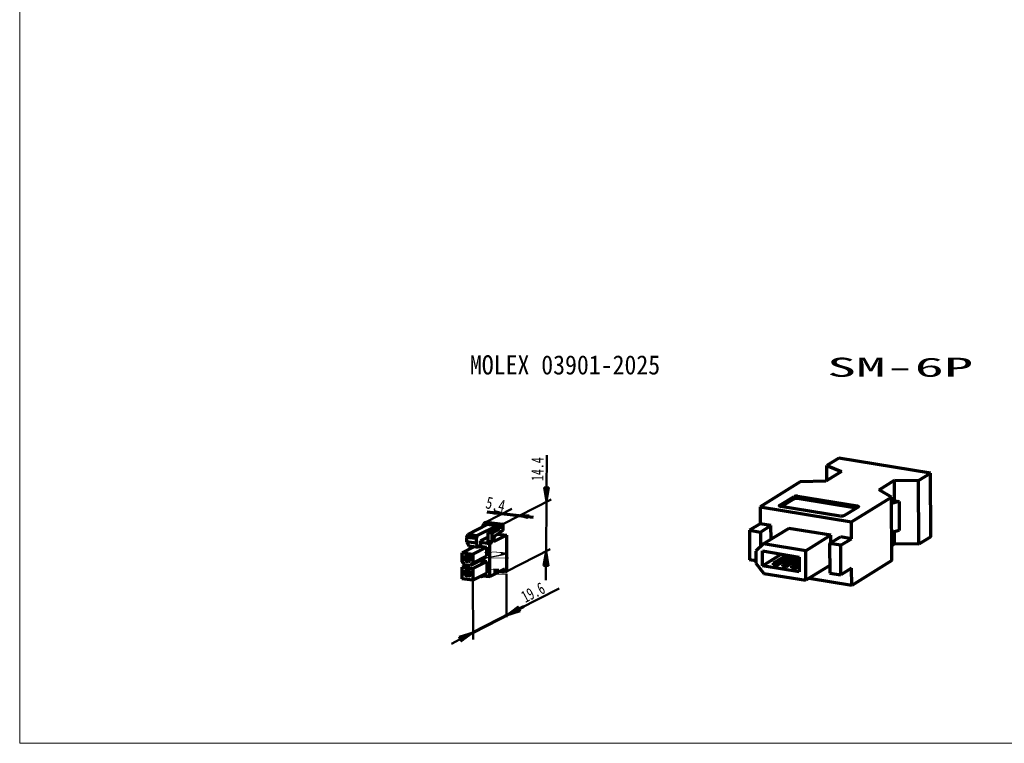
# Model space of a CAD drawing. Header units: millimetres. Extents: x 10 to 2518, y 8 to 1786.
# Tile 1 of 34: x 10 to 538, y 10 to 398. Entities that reach past the tile are written whole.
import ezdxf

# ---------------------------------------------------------------- set-up
doc = ezdxf.new("R2010")
doc.units = ezdxf.units.MM
doc.layers.add('1', color=7, linetype='Continuous', true_color=0xffffff)
doc.styles.add('黑体', font='txt')

msp = doc.modelspace()

# ---------------------------------------------------------------- linework, layer by layer
at = {"layer": '1', "color": 92, "linetype": 'Continuous', "lineweight": 13}
for p in [(10, 1786.3643), (2517.9237, 10)]:
    msp.add_line(p, (10, 10), dxfattribs=at)
at = {"layer": '1', "color": 18, "linetype": 'Continuous', "lineweight": 50}
for p, q in [((292.4904, 145.4673), (292.6681, 164.3119)), ((291.2458, 147.0674), (293.7347, 147.0674)), ((291.2458, 147.0674), (292.4904, 139.4229)), ((291.2458, 146.8895), (293.7347, 146.8895)), ((291.2458, 146.7118), (293.7347, 146.7118)), ((291.2458, 146.5341), (293.7347, 146.5341)), ((291.2458, 146.3562), (293.7347, 146.3562)), ((291.4237, 146.1785), (293.7347, 146.1785)), ((291.4237, 146.0006), (293.557, 146.0006)), ((291.4237, 145.8229), (293.557, 145.8229)), ((291.4237, 145.6451), (293.557, 145.6451)), ((291.4237, 145.4673), (293.557, 145.4673)), ((291.4237, 145.2896), (293.557, 145.2896)), ((291.6014, 145.1118), (293.3793, 145.1118)), ((291.6014, 144.934), (293.3793, 144.934)), ((291.6014, 144.7562), (293.3793, 144.7562)), ((291.6014, 144.5785), (293.3793, 144.5785)), ((291.6014, 144.4006), (293.3793, 144.4006)), ((291.6014, 144.2229), (293.3793, 144.2229)), ((291.6014, 144.045), (293.2014, 144.045)), ((291.7792, 143.8673), (293.2014, 143.8673)), ((291.7792, 143.6896), (293.2014, 143.6896)), ((291.7792, 143.5117), (293.2014, 143.5117)), ((291.7792, 143.334), (293.2014, 143.334)), ((291.7792, 143.1562), (293.2014, 143.1562)), ((291.7792, 142.9784), (293.0237, 142.9784)), ((291.957, 142.8007), (293.0237, 142.8007)), ((291.957, 142.6229), (293.0237, 142.6229)), ((292.4904, 139.4229), (293.7347, 147.0674)), ((269.0236, 127.5117), (294.9792, 140.6674)), ((291.957, 142.4451), (293.0237, 142.4451)), ((291.957, 142.2673), (293.0237, 142.2673)), ((291.957, 142.0896), (293.0237, 142.0896)), ((291.957, 141.9117), (292.8459, 141.9117)), ((292.1348, 141.734), (292.8459, 141.734)), ((292.1348, 141.5562), (292.8459, 141.5562)), ((292.1348, 141.3784), (292.8459, 141.3784)), ((292.1348, 141.2007), (292.8459, 141.2007)), ((292.1348, 141.0228), (292.6681, 141.0228)), ((292.1348, 140.8451), (292.6681, 140.8451)), ((292.3126, 140.6674), (292.6681, 140.6674)), ((292.3126, 140.4895), (292.6681, 140.4895)), ((292.3126, 140.3118), (292.6681, 140.3118)), ((292.3126, 140.134), (292.6681, 140.134)), ((292.3126, 139.9562), (292.4904, 139.9562)), ((292.3126, 139.7784), (292.4904, 139.7784)), ((292.3126, 139.6006), (292.4904, 139.6006)), ((292.3126, 112.5782), (292.4904, 139.4229)), ((259.9568, 128.5784), (273.8236, 135.6895)), ((264.7568, 134.4451), (263.5125, 133.3784)), ((263.5125, 133.3784), (269.0236, 133.2006)), ((263.5125, 133.3784), (266.5347, 133.3784)), ((263.6902, 133.5562), (265.1124, 133.5562)), ((263.8679, 133.7339), (264.0458, 133.7339)), ((264.0458, 133.9117), (266.8903, 133.9117)), ((264.0458, 133.7339), (267.068, 133.7339)), ((264.2235, 134.0895), (266.1791, 134.0895)), ((264.2235, 133.2006), (267.9569, 133.2006)), ((264.4014, 134.2673), (265.468, 134.2673)), ((264.5791, 134.4451), (264.9347, 134.4451)), ((269.0236, 133.2006), (264.7568, 134.4451)), ((265.1124, 133.5562), (267.6013, 133.5562)), ((266.5347, 133.3784), (268.1346, 133.3784)), ((267.068, 133.7339), (267.4236, 133.7339)), ((267.6013, 133.5562), (267.9569, 133.5562)), ((267.9569, 133.2006), (268.668, 133.2006)), ((268.1346, 133.3784), (268.4902, 133.3784)), ((268.668, 133.2006), (268.8458, 133.2006)), ((283.2458, 132.1339), (278.2681, 132.1339)), ((278.2681, 132.1339), (282.1792, 130.8895)), ((282.1792, 130.8895), (283.2458, 132.1339)), ((278.4458, 131.9562), (278.9791, 131.9562)), ((278.9791, 131.9562), (283.2458, 131.9562)), ((278.9791, 131.7783), (280.4014, 131.7783)), ((279.6903, 131.6006), (281.8236, 131.6006)), ((280.2236, 131.4229), (282.7125, 131.4229)), ((280.4014, 131.7783), (283.0681, 131.7783)), ((280.757, 131.245), (282.5348, 131.245)), ((281.468, 131.0673), (282.3569, 131.0673)), ((281.8236, 131.6006), (282.8903, 131.6006)), ((282.0013, 130.8895), (282.1792, 130.8895)), ((294.4459, 114.0005), (270.9791, 102.0894)), ((290.8904, 105.1116), (292.3126, 112.9338)), ((291.957, 111.5116), (292.4904, 111.5116)), ((291.957, 111.3339), (292.4904, 111.3339)), ((291.957, 111.156), (292.4904, 111.156)), ((291.957, 110.9783), (292.6681, 110.9783)), ((292.1348, 112.5782), (292.3126, 112.5782)), ((292.1348, 112.4005), (292.3126, 112.4005)), ((292.1348, 112.2228), (292.3126, 112.2228)), ((292.1348, 112.0449), (292.4904, 112.0449)), ((292.1348, 111.8672), (292.4904, 111.8672)), ((292.1348, 111.6893), (292.4904, 111.6893)), ((292.3126, 112.9338), (293.557, 105.1116)), ((291.0681, 106.3561), (293.3793, 106.3561)), ((291.0681, 106.1782), (293.3793, 106.1782)), ((291.0681, 106.0005), (293.3793, 106.0005)), ((291.0681, 105.8226), (293.3793, 105.8226)), ((291.0681, 105.6449), (293.3793, 105.6449)), ((291.2458, 107.4227), (293.2014, 107.4227)), ((291.2458, 107.2449), (293.2014, 107.2449)), ((291.2458, 107.0671), (293.2014, 107.0671)), ((291.2458, 106.8894), (293.2014, 106.8894)), ((291.2458, 106.7115), (293.2014, 106.7115)), ((291.2458, 106.5338), (293.3793, 106.5338)), ((291.4237, 108.4894), (293.0237, 108.4894)), ((291.4237, 108.3116), (293.0237, 108.3116)), ((291.4237, 108.1338), (293.0237, 108.1338)), ((291.4237, 107.9561), (293.0237, 107.9561)), ((291.4237, 107.7782), (293.0237, 107.7782)), ((291.4237, 107.6005), (293.2014, 107.6005)), ((291.6014, 109.556), (292.8459, 109.556)), ((291.6014, 109.3783), (292.8459, 109.3783)), ((291.6014, 109.2004), (292.8459, 109.2004)), ((291.6014, 109.0227), (292.8459, 109.0227)), ((291.6014, 108.845), (292.8459, 108.845)), ((291.6014, 108.6671), (293.0237, 108.6671)), ((291.7792, 110.4449), (292.6681, 110.4449)), ((291.7792, 110.2672), (292.6681, 110.2672)), ((291.7792, 110.0894), (292.6681, 110.0894)), ((291.7792, 109.9116), (292.6681, 109.9116)), ((291.7792, 109.7338), (292.8459, 109.7338)), ((291.957, 110.8005), (292.6681, 110.8005)), ((291.957, 110.6227), (292.6681, 110.6227)), ((270.9791, 100.8448), (270.9791, 77.5559)), ((290.8904, 105.4672), (293.3793, 105.4672)), ((290.8904, 105.2893), (293.557, 105.2893)), ((290.8904, 105.1116), (293.557, 105.1116)), ((292.1348, 105.1116), (292.1348, 97.467)), ((253.0234, 97.467), (253.2013, 65.6448)), ((277.9125, 82.0004), (299.246, 93.0226)), ((270.9791, 78.4448), (277.2014, 83.067)), ((278.4458, 80.7559), (270.9791, 78.4448)), ((272.0458, 79.3336), (272.2236, 79.3336)), ((272.2236, 79.3336), (274.0013, 79.3336)), ((272.4014, 79.5115), (272.5791, 79.5115)), ((272.5791, 79.6892), (272.757, 79.6892)), ((272.5791, 79.5115), (274.5347, 79.5115)), ((272.757, 79.8671), (272.9347, 79.8671)), ((272.757, 79.6892), (275.068, 79.6892)), ((272.9347, 79.8671), (275.6013, 79.8671)), ((273.1124, 80.0448), (276.1346, 80.0448)), ((273.2903, 80.2225), (273.468, 80.2225)), ((273.468, 80.4004), (273.6458, 80.4004)), ((273.468, 80.2225), (276.6681, 80.2225)), ((273.6458, 80.4004), (277.2014, 80.4004)), ((273.8236, 80.5781), (277.7347, 80.5781)), ((274.0013, 80.7559), (274.1791, 80.7559)), ((274.1791, 80.7559), (278.4458, 80.7559)), ((274.3569, 80.9337), (278.4458, 80.9337)), ((274.5347, 81.1115), (278.2681, 81.1115)), ((274.7125, 81.2892), (278.2681, 81.2892)), ((274.8903, 81.467), (278.0902, 81.467)), ((275.2458, 81.6448), (278.0902, 81.6448)), ((275.4236, 81.8226), (277.9125, 81.8226)), ((275.7792, 82.0004), (277.9125, 82.0004)), ((275.9569, 82.1781), (277.7347, 82.1781)), ((276.1346, 82.356), (277.7347, 82.356)), ((276.3125, 82.5337), (277.5569, 82.5337)), ((276.6681, 82.7114), (277.5569, 82.7114)), ((276.8458, 82.8893), (277.3792, 82.8893)), ((277.2014, 83.067), (277.3792, 83.067)), ((277.2014, 83.067), (278.4458, 80.7559)), ((271.1569, 78.6226), (271.3347, 78.6226)), ((271.3347, 78.8003), (271.5125, 78.8003)), ((271.3347, 78.6226), (271.6902, 78.6226)), ((271.5125, 78.9781), (271.868, 78.9781)), ((271.5125, 78.8003), (272.2236, 78.8003)), ((271.868, 79.1559), (272.0458, 79.1559)), ((271.868, 78.9781), (272.9347, 78.9781)), ((272.0458, 79.1559), (273.468, 79.1559)), ((253.2013, 69.3781), (245.7345, 67.0669)), ((246.8013, 64.7559), (253.2013, 69.3781)), ((250.7124, 68.667), (251.0679, 68.667)), ((251.0679, 68.667), (252.3124, 68.667)), ((251.2457, 68.8447), (251.4235, 68.8447)), ((251.4235, 68.8447), (252.4901, 68.8447)), ((251.7791, 69.0225), (251.9568, 69.0225)), ((251.9568, 69.0225), (252.668, 69.0225)), ((252.3124, 69.2003), (252.668, 69.2003)), ((252.668, 69.2003), (253.0234, 69.2003)), ((252.8457, 69.3781), (253.0234, 69.3781)), ((248.2235, 66.8892), (241.4679, 63.3336)), ((245.7345, 67.0669), (246.8013, 64.7559)), ((245.7345, 67.0669), (246.0901, 67.0669)), ((245.7345, 66.8892), (249.8235, 66.8892)), ((245.9124, 66.7114), (249.6456, 66.7114)), ((245.9124, 66.5336), (249.4679, 66.5336)), ((246.0901, 67.0669), (250.1791, 67.0669)), ((246.0901, 66.3558), (249.1123, 66.3558)), ((246.0901, 66.1781), (248.9346, 66.1781)), ((246.2679, 67.2448), (246.4457, 67.2448)), ((246.2679, 66.0002), (248.579, 66.0002)), ((246.2679, 65.8225), (248.4012, 65.8225)), ((246.4457, 67.2448), (250.3568, 67.2448)), ((246.4457, 65.6448), (248.2235, 65.6448)), ((246.4457, 65.4669), (248.0457, 65.4669)), ((246.6234, 65.2892), (247.6901, 65.2892)), ((246.6234, 65.1113), (247.5123, 65.1113)), ((246.8013, 67.4225), (246.979, 67.4225)), ((246.8013, 64.9336), (247.1567, 64.9336)), ((246.8013, 64.7559), (246.979, 64.7559)), ((246.979, 67.4225), (250.5345, 67.4225)), ((247.3346, 67.6002), (247.6901, 67.6002)), ((247.6901, 67.6002), (250.8901, 67.6002)), ((247.8679, 67.7781), (248.0457, 67.7781)), ((248.0457, 67.7781), (251.0679, 67.7781)), ((248.4012, 67.9558), (248.579, 67.9558)), ((248.579, 67.9558), (251.2457, 67.9558)), ((249.1123, 68.1337), (249.4679, 68.1337)), ((249.4679, 68.1337), (251.6012, 68.1337)), ((249.6456, 68.3114), (249.8235, 68.3114)), ((249.8235, 68.3114), (251.7791, 68.3114)), ((250.1791, 68.4891), (251.9568, 68.4891))]:
    msp.add_line(p, q, dxfattribs=at)
at = {"layer": '1', "color": 18, "linetype": 'Continuous', "lineweight": 70}
for p, q in [((449.2911, 162.7119), (442.8911, 158.8008)), ((442.8911, 150.8007), (442.8911, 158.8008)), ((442.8911, 158.8008), (450.7134, 155.6007)), ((498.358, 154.7118), (449.2911, 162.7119)), ((450.7134, 155.6007), (442.3578, 150.4452)), ((491.958, 150.8007), (498.358, 154.7118)), ((498.5358, 120.5784), (498.358, 154.7118)), ((428.491, 150.0896), (406.9799, 136.7562)), ((442.3578, 150.4452), (428.491, 150.0896)), ((470.8024, 145.8229), (479.158, 150.9785)), ((479.158, 139.9562), (479.158, 150.9785)), ((479.158, 150.9785), (491.958, 150.8007)), ((492.1357, 116.6672), (491.958, 150.8007)), ((477.558, 141.9117), (470.8024, 145.8229)), ((417.6465, 137.645), (425.291, 142.2673)), ((417.6465, 137.645), (417.6465, 137.1117)), ((425.291, 141.0228), (418.5354, 136.934)), ((425.291, 141.0228), (425.291, 142.2673)), ((427.0687, 141.2007), (427.0687, 142.4451)), ((427.0687, 142.4451), (459.069, 137.2896)), ((458.5356, 136.045), (427.0687, 141.2007)), ((456.0468, 128.7561), (477.558, 141.9117)), ((459.069, 136.2229), (459.069, 137.2896)), ((477.7357, 107.9561), (477.558, 141.9117)), ((477.7357, 140.134), (477.558, 140.134)), ((481.6469, 139.6006), (477.558, 138.5339)), ((477.7357, 140.134), (481.6469, 139.6006)), ((481.6469, 139.6006), (481.6469, 123.9561)), ((260.4902, 134.0895), (285.3792, 131.245)), ((406.9799, 136.7562), (406.9799, 127.6895)), ((406.9799, 136.7562), (456.0468, 128.7561)), ((450.0022, 131.7783), (418.1798, 136.934)), ((459.6023, 136.5784), (451.9578, 131.9562)), ((260.668, 127.1561), (250.3568, 121.8228)), ((258.7124, 127.3339), (258.1791, 125.9116)), ((259.9568, 128.5784), (258.7124, 127.8672)), ((258.7124, 127.8672), (258.7124, 127.3339)), ((258.7124, 127.8672), (267.7791, 126.8005)), ((258.7124, 127.3339), (260.668, 127.1561)), ((259.9568, 128.5784), (269.0236, 127.5117)), ((265.8235, 126.4451), (260.668, 127.1561)), ((269.0236, 127.5117), (267.7791, 126.8005)), ((267.7791, 126.2672), (267.7791, 126.8005)), ((269.0236, 127.5117), (269.0236, 123.9561)), ((406.9799, 127.6895), (401.2909, 124.1339)), ((412.8464, 126.6228), (406.9799, 127.6895)), ((456.0468, 119.5116), (456.0468, 128.7561)), ((250.3568, 121.8228), (249.6456, 120.2228)), ((250.3568, 121.8228), (255.3346, 121.2894)), ((255.3346, 121.2894), (265.8235, 126.4451)), ((265.468, 125.0228), (261.0236, 122.8894)), ((263.1569, 122.5339), (261.0236, 122.8894)), ((261.0236, 122.8894), (261.0236, 120.4005)), ((267.4236, 124.845), (263.1569, 122.5339)), ((263.1569, 122.5339), (263.1569, 118.0895)), ((269.0236, 123.9561), (264.4014, 120.7561)), ((264.5791, 118.2672), (270.9791, 121.4672)), ((265.8235, 126.4451), (265.468, 125.0228)), ((267.4236, 124.845), (265.468, 125.0228)), ((267.7791, 126.2672), (265.8235, 126.4451)), ((266.1791, 122.0006), (270.9791, 121.4672)), ((267.7791, 126.2672), (267.4236, 124.845)), ((270.9791, 121.4672), (270.9791, 102.0894)), ((401.2909, 124.1339), (401.2909, 108.3116)), ((401.2909, 124.1339), (407.1576, 123.0673)), ((407.1576, 123.0673), (412.8464, 126.6228)), ((407.1576, 123.0673), (407.1576, 115.245)), ((422.4465, 125.0228), (408.9353, 116.845)), ((413.0243, 119.3339), (412.8464, 126.6228)), ((445.0244, 121.4672), (422.4465, 125.0228)), ((445.0244, 121.4672), (431.5133, 113.1116)), ((445.0244, 117.3783), (445.0244, 121.4672)), ((481.6469, 123.9561), (477.7357, 122.8894)), ((479.158, 116.845), (479.158, 123.245)), ((249.6456, 120.2228), (249.6456, 117.9116)), ((254.8013, 119.6895), (249.6456, 120.2228)), ((249.6456, 117.9116), (250.8901, 115.7783)), ((254.8013, 117.2006), (249.6456, 117.9116)), ((255.3346, 121.2894), (254.8013, 119.6895)), ((254.8013, 119.6895), (254.8013, 117.2006)), ((256.0457, 115.0671), (254.8013, 117.2006)), ((261.0236, 120.4005), (257.1124, 118.4449)), ((257.2902, 115.7783), (257.1124, 118.4449)), ((262.0902, 116.845), (257.2902, 117.556)), ((262.8013, 117.3783), (260.8457, 117.556)), ((261.0236, 120.4005), (261.0236, 118.2672)), ((261.0236, 118.2672), (263.1569, 118.0895)), ((262.0902, 116.845), (262.8013, 117.3783)), ((262.0902, 99.4226), (262.0902, 116.845)), ((264.4014, 118.6228), (264.4014, 120.2228)), ((264.4014, 118.2672), (264.5791, 118.2672)), ((408.9353, 116.845), (404.6687, 112.9338)), ((431.5133, 113.1116), (408.9353, 116.845)), ((444.3134, 117.0227), (450.1801, 120.5784)), ((444.3134, 117.0227), (444.4911, 101.2004)), ((450.3578, 116.1339), (444.3134, 117.0227)), ((456.0468, 119.5116), (450.1801, 120.5784)), ((450.3578, 116.1339), (456.0468, 119.5116)), ((479.158, 116.845), (477.7357, 115.7783)), ((492.1357, 116.6672), (479.158, 116.845)), ((498.5358, 120.5784), (492.1357, 116.6672)), ((247.3346, 112.0449), (253.9124, 115.4227)), ((247.3346, 107.2449), (247.3346, 112.0449)), ((247.3346, 112.0449), (253.0234, 111.3339)), ((250.8901, 115.7783), (256.0457, 115.0671)), ((252.8457, 115.6005), (252.8457, 114.8894)), ((260.3124, 115.0671), (253.0234, 111.3339)), ((253.0234, 111.3339), (253.0234, 106.5338)), ((256.0457, 115.0671), (257.2902, 115.7783)), ((256.7568, 115.6005), (260.3124, 115.0671)), ((260.3124, 115.0671), (260.3124, 110.2672)), ((404.6687, 112.9338), (404.6687, 106.5338)), ((408.2242, 105.1116), (408.2242, 113.1116)), ((408.2242, 113.1116), (427.9576, 109.7338)), ((408.2242, 105.1116), (418.3577, 111.3339)), ((431.5133, 97.467), (431.5133, 113.1116)), ((450.3578, 100.3115), (450.3578, 116.1339)), ((248.579, 105.6449), (247.3346, 107.2449)), ((249.6456, 105.6449), (247.3346, 104.4005)), ((251.4235, 110.2672), (248.579, 108.845)), ((248.579, 108.845), (248.579, 109.7338)), ((248.579, 109.7338), (248.7568, 109.7338)), ((248.7568, 108.845), (248.579, 108.845)), ((251.7791, 105.2893), (248.579, 105.6449)), ((248.7568, 110.6227), (248.7568, 109.7338)), ((248.7568, 110.6227), (251.4235, 110.4449)), ((250.1791, 110.4449), (248.7568, 109.7338)), ((251.4235, 110.2672), (248.7568, 108.845)), ((248.7568, 107.6005), (251.6012, 109.2004)), ((248.7568, 107.6005), (248.7568, 108.845)), ((249.2902, 107.6005), (248.7568, 107.6005)), ((249.2902, 107.6005), (251.6012, 108.845)), ((249.4679, 107.4227), (249.2902, 107.6005)), ((251.4235, 108.4894), (249.4679, 107.4227)), ((250.7124, 107.2449), (249.4679, 107.4227)), ((250.8901, 107.4227), (250.7124, 107.2449)), ((251.6012, 107.7782), (250.8901, 107.4227)), ((251.6012, 107.4227), (250.8901, 107.4227)), ((251.4235, 109.3783), (251.4235, 110.4449)), ((251.4235, 109.3783), (251.6012, 109.3783)), ((251.6012, 108.6671), (251.4235, 108.4894)), ((251.6012, 108.4894), (251.4235, 108.4894)), ((251.4235, 108.4894), (251.6012, 107.4227)), ((251.6012, 109.3783), (251.6012, 108.4894)), ((259.068, 109.0227), (251.7791, 105.2893)), ((253.0234, 106.5338), (251.7791, 105.2893)), ((253.0234, 106.5338), (260.3124, 110.2672)), ((260.4902, 107.4227), (253.0234, 103.6893)), ((256.7568, 107.7782), (260.4902, 107.4227)), ((259.068, 109.0227), (260.3124, 110.2672)), ((260.4902, 107.4227), (260.4902, 101.2004)), ((404.6687, 107.7782), (401.2909, 108.3116)), ((404.6687, 106.5338), (409.1132, 101.0227)), ((421.3799, 110.8005), (414.0909, 106.5338)), ((414.0909, 106.5338), (416.0465, 106.1782)), ((414.0909, 106.5338), (414.0909, 105.6449)), ((414.0909, 105.6449), (416.0465, 105.2893)), ((416.0465, 106.1782), (423.3354, 110.6227)), ((416.0465, 105.2893), (424.2244, 110.4449)), ((416.0465, 105.2893), (416.0465, 106.1782)), ((426.1799, 110.0894), (419.0687, 105.6449)), ((419.0687, 105.6449), (419.0687, 104.9338)), ((419.0687, 105.6449), (421.0243, 105.2893)), ((421.0243, 105.2893), (427.9576, 109.556)), ((421.0243, 104.5782), (427.9576, 108.845)), ((427.9576, 107.2449), (423.8688, 104.9338)), ((425.8243, 104.5782), (427.9576, 105.8226)), ((427.9576, 109.7338), (427.9576, 101.9116)), ((477.7357, 107.9561), (456.2245, 94.6227)), ((247.3346, 104.4005), (253.0234, 103.6893)), ((247.3346, 98.1782), (247.3346, 104.4005)), ((251.6012, 102.6227), (248.579, 101.2004)), ((248.579, 102.0894), (248.7568, 102.0894)), ((248.579, 101.2004), (248.579, 102.0894)), ((248.7568, 101.2004), (248.579, 101.2004)), ((248.7568, 102.0894), (248.7568, 102.9783)), ((251.6012, 102.6227), (248.7568, 102.9783)), ((250.3568, 102.8004), (248.7568, 102.0894)), ((248.7568, 101.2004), (251.6012, 102.6227)), ((248.7568, 99.9561), (251.7791, 101.3782)), ((248.7568, 99.9561), (248.7568, 101.2004)), ((249.4679, 99.9561), (251.7791, 101.0227)), ((249.4679, 99.7782), (251.6012, 100.6671)), ((251.6012, 102.6227), (251.6012, 101.7338)), ((251.6012, 101.7338), (251.7791, 101.7338)), ((251.7791, 101.0227), (251.6012, 100.8448)), ((251.7791, 100.8448), (251.6012, 100.8448)), ((251.6012, 100.8448), (251.6012, 99.6005)), ((251.7791, 101.7338), (251.7791, 100.8448)), ((253.0234, 103.6893), (253.0234, 97.467)), ((260.4902, 101.2004), (253.0234, 97.467)), ((262.0902, 99.4226), (270.0902, 103.5116)), ((270.0902, 101.556), (267.2457, 101.9116)), ((270.0902, 103.5116), (270.0902, 101.556)), ((270.9791, 102.0894), (270.0902, 101.556)), ((407.1576, 103.5116), (407.1576, 102.8004)), ((407.8687, 102.6227), (407.1576, 102.8004)), ((427.9576, 101.9116), (408.2242, 105.1116)), ((409.1132, 101.0227), (431.5133, 97.467)), ((419.0687, 104.9338), (421.0243, 104.5782)), ((421.0243, 104.5782), (421.0243, 105.2893)), ((423.8688, 104.9338), (425.8243, 104.5782)), ((423.8688, 104.9338), (423.8688, 104.0449)), ((423.8688, 104.0449), (425.8243, 103.6893)), ((425.8243, 103.6893), (427.9576, 104.9338)), ((425.8243, 103.6893), (425.8243, 104.5782)), ((444.4911, 105.2893), (431.5133, 97.467)), ((444.4911, 101.2004), (450.3578, 100.3115)), ((456.0468, 103.8672), (450.3578, 100.3115)), ((456.2245, 94.6227), (456.0468, 103.8672)), ((253.0234, 97.467), (247.3346, 98.1782)), ((249.4679, 99.9561), (248.7568, 99.9561)), ((249.4679, 99.7782), (249.4679, 99.9561)), ((250.8901, 99.6005), (249.4679, 99.7782)), ((250.8901, 99.6005), (251.0679, 99.7782)), ((251.6012, 99.9561), (251.0679, 99.7782)), ((251.6012, 99.6005), (251.0679, 99.7782)), ((257.8235, 99.4226), (258.3568, 99.7782)), ((258.0012, 99.7782), (262.0902, 99.4226)), ((456.2245, 94.6227), (433.291, 98.356)), ((253.2013, 69.3781), (280.4014, 83.2448))]:
    msp.add_line(p, q, dxfattribs=at)
for points in [[(418.1799, 136.934), (418.0021, 136.934), (417.8243, 137.1117), (417.6465, 137.1117), (417.4687, 137.1117), (417.4687, 137.2895), (417.4687, 137.4673), (417.6465, 137.6451)], [(459.0689, 137.2895), (459.2467, 137.2895), (459.2467, 137.1117), (459.4245, 137.1117), (459.6023, 137.1117), (459.6023, 136.934), (459.7801, 136.934), (459.7801, 136.7562), (459.6023, 136.7562), (459.6023, 136.5784)], [(264.5791, 118.2672), (264.4013, 118.2672), (264.4013, 118.445), (264.4013, 118.6228)]]:
    msp.add_lwpolyline(points, dxfattribs=at)
for centre, radius, start, end in [((426.5354, 139.2451), 3.2, 79.99202, 113.629378), ((426.5354, 138.0006), 3.2, 79.99202, 113.629378), ((450.7134, 134.9784), 3.2, 259.99202, 293.629378), ((260.3124, 118.0895), 0.7111, 315, 0), ((262.2679, 117.9116), 0.7111, 315, 0), ((264.9347, 120.4005), 0.5333, 135, 180), ((257.6458, 99.7782), 0.3556, 225, 0)]:
    msp.add_arc(centre, radius, start, end, dxfattribs=at)

# ---------------------------------------------------------------- texts
at = {"layer": '1', "color": 18, "linetype": 'Continuous', "lineweight": 18, "attachment_point": 7, "line_spacing_factor": 1.016583, "style": '黑体'}
for s, insert, char_height in [('\\f黑体|b1|i0;\\W0.9116;MOLEX 03901-2025', (251.4349, 207.4771), 10.279162), ('\\f黑体|b1|i0;\\W2.2546;SM-6P', (442.8994, 206.2424), 10.218477), ('\\f黑体|b1|i0;\\W7.2034;2', (256.9415, 109.1796), 3.484462), ('\\f黑体|b1|i0;\\W7.2034;1', (256.7565, 100.3124), 3.347432)]:
    msp.add_mtext(s, dxfattribs=dict(at, insert=insert, char_height=char_height))
for s, insert, char_height, rotation in [('\\f黑体|b1|i0;\\W0.7154;14.4', (290.9659, 150.5546), 6.518684, 89.737707), ('\\f黑体|b1|i0;\\W0.7658;5.4', (259.4788, 135.9292), 6.518684, 347.39988), ('\\f黑体|b1|i0;\\W0.7154;19.6', (281.17, 85.0258), 6.482267, 27.114015)]:
    msp.add_mtext(s, dxfattribs=dict(at, insert=insert, char_height=char_height, rotation=rotation))

doc.saveas('drawing.dxf')
